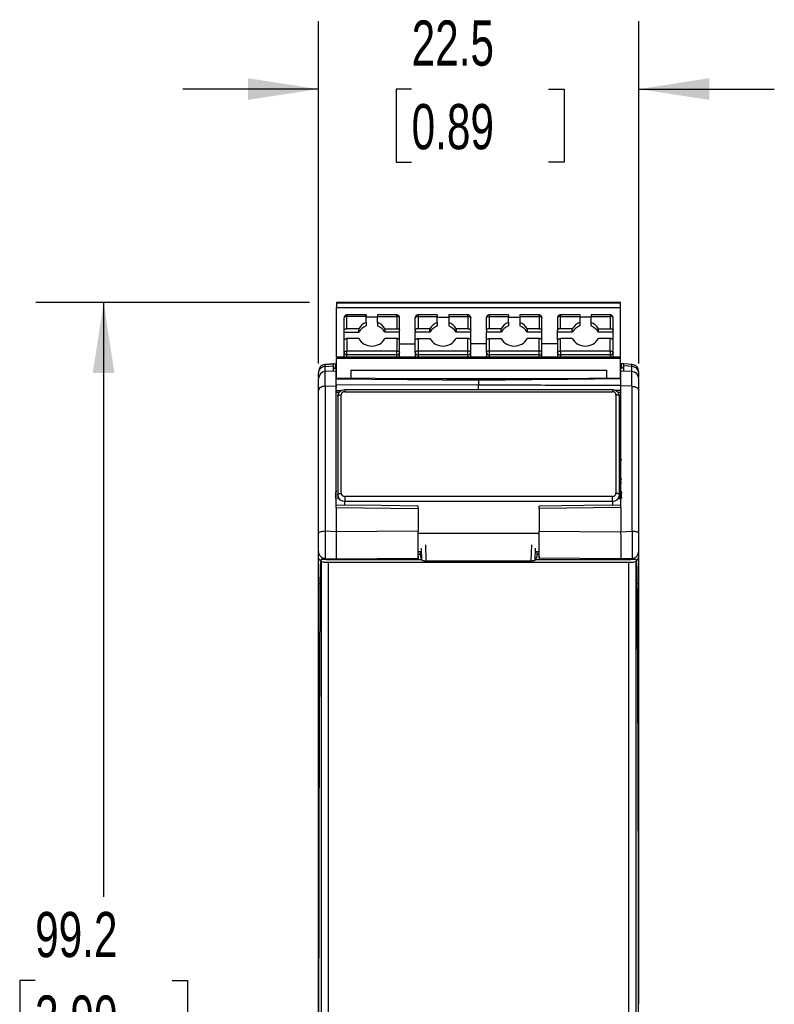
# Model space of a CAD drawing. Header units: millimetres. Extents: x 10 to 410, y 10 to 314.
# Tile 6 of 21: x 75 to 128, y 127 to 197. Entities that reach past the tile are written whole.
import ezdxf

# ---------------------------------------------------------------- set-up
doc = ezdxf.new("R2010")
doc.units = ezdxf.units.MM
doc.header["$LTSCALE"] = 1.5
doc.layers.add('DIMENSIONS', color=140, linetype='Continuous', lineweight=25)
doc.styles.add('SLDTEXTSTYLE0', font='TXT', dxfattribs={"width": 0.7})
doc.dimstyles.new('SLDDIMSTYLE0', dxfattribs={"dimtxt": 3.237012, "dimasz": 4.953, "dimexe": 0, "dimexo": 0.0625, "dimgap": 0.809253, "dimtad": 0, "dimtih": 1, "dimtoh": 1, "dimrnd": 1e-09, "dimzin": 12, "dimdsep": 46, "dimtxsty": 'SLDTEXTSTYLE0', "dimsah": 1, "dimcen": 0.09, "dimadec": 0, "dimazin": 3, "dimtfac": 1, "dimtofl": 0, "dimtmove": 0, "dimatfit": 3, "dimfxl": 0, "dimfrac": 2, "dimtolj": 1, "dimtzin": 12, "dimarcsym": 0})
doc.dimstyles.new('SLDDIMSTYLE1', dxfattribs={"dimtxt": 3.237012, "dimasz": 4.953, "dimexe": 0, "dimexo": 0.0625, "dimgap": 0.809253, "dimtad": 0, "dimtih": 1, "dimtoh": 1, "dimrnd": 1e-09, "dimzin": 12, "dimdsep": 46, "dimtxsty": 'SLDTEXTSTYLE0', "dimsah": 1, "dimcen": 0.09, "dimadec": 0, "dimazin": 3, "dimtfac": 1, "dimtmove": 0, "dimatfit": 0, "dimfxl": 0, "dimfrac": 2, "dimtolj": 1, "dimtzin": 12, "dimarcsym": 0})

# ---------------------------------------------------------------- blocks, each defined once
blk = doc.blocks.new('_D')
at = {"layer": 'DIMENSIONS'}
for p, q in [((95.049, 176.701), (75.822, 176.701)), ((80.584, 176.701), (80.584, 134.935)), ((75.774, 129.065), (74.687, 129.065)), ((74.687, 129.065), (74.687, 123.921)), ((85.394, 129.065), (86.481, 129.065)), ((86.481, 129.065), (86.481, 123.921)), ((74.687, 123.921), (75.774, 123.921)), ((86.481, 123.921), (85.394, 123.921)), ((80.584, 77.545), (80.584, 123.196)), ((105.024, 77.545), (75.822, 77.545))]:
    blk.add_line(p, q, dxfattribs=at)
for points in [[(80.584, 176.701), (79.822, 171.748), (81.346, 171.748)], [(80.584, 77.545), (81.346, 82.498), (79.822, 82.498)]]:
    blk.add_solid(points, dxfattribs=at)
at = {"layer": 'DIMENSIONS', "char_height": 3.175, "attachment_point": 1, "style": 'SLDTEXTSTYLE0'}
for s, insert in [('99.2', (75.774, 133.883)), ('3.90', (75.774, 128.013))]:
    blk.add_mtext(s, dxfattribs=dict(at, insert=insert))
blk = doc.blocks.new('_D_1')
at = {"layer": 'DIMENSIONS'}
for p, q in [((95.679, 172.416), (95.679, 196.464)), ((118.179, 172.416), (118.179, 196.464)), ((95.679, 191.701), (86.154, 191.701)), ((102.224, 191.701), (101.137, 191.701)), ((101.137, 191.701), (101.137, 186.557)), ((111.844, 191.701), (112.931, 191.701)), ((112.931, 191.701), (112.931, 186.557)), ((118.179, 191.701), (127.704, 191.701)), ((101.137, 186.557), (102.224, 186.557)), ((112.931, 186.557), (111.844, 186.557))]:
    blk.add_line(p, q, dxfattribs=at)
for points in [[(95.679, 191.701), (90.726, 192.463), (90.726, 190.939)], [(118.179, 191.701), (123.132, 190.939), (123.132, 192.463)]]:
    blk.add_solid(points, dxfattribs=at)
at = {"layer": 'DIMENSIONS', "char_height": 3.175, "attachment_point": 1, "style": 'SLDTEXTSTYLE0'}
for s, insert in [('22.5', (102.224, 196.519)), ('0.89', (102.224, 190.649))]:
    blk.add_mtext(s, dxfattribs=dict(at, insert=insert))

msp = doc.modelspace()

# ---------------------------------------------------------------- linework, layer by layer
for p, q in [((116.904, 176.701), (96.954, 176.701)), ((96.954, 176.701), (96.954, 176.67)), ((96.954, 176.67), (116.904, 176.67)), ((96.954, 176.67), (96.954, 176.667)), ((116.904, 176.668), (96.954, 176.667)), ((96.954, 176.667), (96.954, 176.355)), ((116.904, 176.67), (116.904, 176.701)), ((116.904, 176.668), (116.904, 176.67)), ((116.904, 176.355), (116.904, 176.668)), ((96.954, 176.355), (116.904, 176.355)), ((96.954, 172.859), (96.954, 176.355)), ((99.029, 175.831), (97.679, 175.831)), ((97.679, 175.731), (97.679, 175.831)), ((97.679, 174.86), (97.679, 175.731)), ((99.029, 175.731), (97.679, 175.731)), ((99.029, 175.831), (99.029, 175.731)), ((99.029, 175.307), (99.029, 175.731)), ((101.179, 175.831), (99.829, 175.831)), ((99.829, 175.831), (99.829, 175.731)), ((99.829, 175.307), (99.829, 175.731)), ((99.829, 175.731), (101.179, 175.731)), ((101.179, 175.731), (101.179, 175.831)), ((101.179, 175.731), (101.179, 174.86)), ((104.029, 175.831), (102.679, 175.831)), ((102.679, 175.831), (102.679, 175.731)), ((102.679, 175.731), (102.679, 174.86)), ((102.679, 175.731), (104.029, 175.731)), ((104.029, 175.831), (104.029, 175.731)), ((104.029, 175.307), (104.029, 175.731)), ((106.179, 175.831), (104.829, 175.831)), ((104.829, 175.831), (104.829, 175.731)), ((104.829, 175.731), (104.829, 175.307)), ((104.829, 175.731), (106.179, 175.731)), ((106.179, 175.731), (106.179, 175.831)), ((106.179, 175.731), (106.179, 174.86)), ((109.029, 175.831), (107.679, 175.831)), ((107.679, 175.831), (107.679, 175.731)), ((107.679, 175.731), (107.679, 174.86)), ((107.679, 175.731), (109.029, 175.731)), ((109.029, 175.831), (109.029, 175.731)), ((109.029, 175.307), (109.029, 175.731)), ((111.179, 175.831), (109.829, 175.831)), ((109.829, 175.831), (109.829, 175.731)), ((109.829, 175.731), (109.829, 175.307)), ((109.829, 175.731), (111.179, 175.731)), ((111.179, 175.731), (111.179, 175.831)), ((111.179, 175.731), (111.179, 174.86)), ((114.029, 175.831), (112.679, 175.831)), ((112.679, 175.831), (112.679, 175.731)), ((112.679, 174.86), (112.679, 175.731)), ((112.679, 175.731), (114.029, 175.731)), ((114.029, 175.831), (114.029, 175.731)), ((114.029, 175.731), (114.029, 175.307)), ((116.179, 175.831), (114.829, 175.831)), ((114.829, 175.831), (114.829, 175.731)), ((114.829, 175.307), (114.829, 175.731)), ((114.829, 175.731), (116.179, 175.731)), ((116.179, 175.831), (116.179, 175.731)), ((116.179, 175.731), (116.179, 174.86)), ((116.904, 172.859), (116.904, 176.355)), ((97.479, 174.76), (97.479, 175.631)), ((99.829, 175.664), (99.029, 175.664)), ((99.029, 175.307), (99.029, 175.057)), ((99.829, 175.307), (99.829, 175.057)), ((101.379, 174.76), (101.379, 175.631)), ((102.479, 174.76), (102.479, 175.631)), ((104.029, 175.664), (104.829, 175.664)), ((104.029, 175.307), (104.029, 175.057)), ((104.829, 175.307), (104.829, 175.057)), ((106.379, 174.76), (106.379, 175.631)), ((107.479, 174.76), (107.479, 175.631)), ((109.029, 175.664), (109.829, 175.664)), ((109.029, 175.307), (109.029, 175.057)), ((109.829, 175.307), (109.829, 175.057)), ((111.379, 174.76), (111.379, 175.631)), ((112.479, 175.631), (112.479, 174.76)), ((114.829, 175.664), (114.029, 175.664)), ((114.029, 175.307), (114.029, 175.057)), ((114.829, 175.057), (114.829, 175.307)), ((116.379, 174.76), (116.379, 175.631)), ((97.479, 174.61), (97.479, 174.76)), ((97.479, 174.61), (98.512, 174.61)), ((97.479, 174.067), (97.479, 174.61)), ((98.512, 174.86), (97.679, 174.86)), ((98.512, 174.61), (98.512, 174.86)), ((100.345, 174.86), (101.179, 174.86)), ((100.345, 174.86), (100.345, 174.61)), ((101.379, 174.61), (100.345, 174.61)), ((101.379, 174.61), (101.379, 174.76)), ((101.379, 174.067), (101.379, 174.61)), ((102.479, 174.76), (102.479, 174.61)), ((103.512, 174.61), (102.479, 174.61)), ((102.479, 174.067), (102.479, 174.61)), ((103.512, 174.86), (102.679, 174.86)), ((103.512, 174.61), (103.512, 174.86)), ((106.179, 174.86), (105.345, 174.86)), ((105.345, 174.86), (105.345, 174.61)), ((106.379, 174.61), (105.345, 174.61)), ((106.379, 174.61), (106.379, 174.76)), ((106.379, 174.067), (106.379, 174.61)), ((107.479, 174.76), (107.479, 174.61)), ((108.512, 174.61), (107.479, 174.61)), ((107.479, 174.067), (107.479, 174.61)), ((108.512, 174.86), (107.679, 174.86)), ((108.512, 174.61), (108.512, 174.86)), ((110.345, 174.86), (110.345, 174.61)), ((111.179, 174.86), (110.345, 174.86)), ((111.379, 174.61), (110.345, 174.61)), ((111.379, 174.61), (111.379, 174.76)), ((111.379, 174.067), (111.379, 174.61)), ((112.479, 174.61), (112.479, 174.76)), ((113.512, 174.61), (112.479, 174.61)), ((112.479, 174.067), (112.479, 174.61)), ((113.512, 174.86), (112.679, 174.86)), ((113.512, 174.61), (113.512, 174.86)), ((115.345, 174.86), (116.179, 174.86)), ((115.345, 174.61), (115.345, 174.86)), ((116.379, 174.61), (115.345, 174.61)), ((116.379, 174.61), (116.379, 174.76)), ((116.379, 174.067), (116.379, 174.61)), ((97.479, 173.195), (97.479, 174.067)), ((98.512, 174.167), (97.679, 174.167)), ((97.679, 174.167), (97.679, 173.295)), ((101.179, 174.167), (100.345, 174.167)), ((101.179, 174.167), (101.179, 173.295)), ((101.379, 173.195), (101.379, 174.067)), ((101.379, 173.795), (102.479, 173.795)), ((102.479, 173.195), (102.479, 174.067)), ((102.679, 174.167), (102.679, 173.295)), ((102.679, 174.167), (103.512, 174.167)), ((106.179, 174.167), (105.345, 174.167)), ((106.179, 173.295), (106.179, 174.167)), ((106.379, 173.195), (106.379, 174.067)), ((107.479, 173.795), (106.379, 173.795)), ((107.479, 173.195), (107.479, 174.067)), ((107.679, 174.167), (107.679, 173.295)), ((107.679, 174.167), (108.512, 174.167)), ((111.179, 174.167), (110.345, 174.167)), ((111.179, 173.295), (111.179, 174.167)), ((111.379, 173.195), (111.379, 174.067)), ((112.479, 173.795), (111.379, 173.795)), ((112.479, 174.067), (112.479, 173.195)), ((112.679, 173.295), (112.679, 174.167)), ((113.512, 174.167), (112.679, 174.167)), ((116.179, 174.167), (115.345, 174.167)), ((116.179, 173.295), (116.179, 174.167)), ((116.379, 173.195), (116.379, 174.067)), ((97.479, 172.859), (97.479, 173.195)), ((101.179, 173.295), (97.679, 173.295)), ((97.679, 173.025), (97.679, 173.295)), ((101.179, 173.025), (97.679, 173.025)), ((97.679, 172.859), (97.679, 173.025)), ((101.179, 173.025), (101.179, 173.295)), ((101.179, 172.859), (101.179, 173.025)), ((101.379, 172.859), (101.379, 173.195)), ((102.479, 173.195), (102.479, 172.859)), ((102.679, 173.295), (102.679, 173.025)), ((106.179, 173.295), (102.679, 173.295)), ((106.179, 173.025), (102.679, 173.025)), ((102.679, 173.025), (102.679, 172.859)), ((106.179, 173.025), (106.179, 173.295)), ((106.179, 172.859), (106.179, 173.025)), ((106.379, 172.859), (106.379, 173.195)), ((107.479, 173.195), (107.479, 172.859)), ((111.179, 173.295), (107.679, 173.295)), ((107.679, 173.295), (107.679, 173.025)), ((111.179, 173.025), (107.679, 173.025)), ((107.679, 173.025), (107.679, 172.859)), ((111.179, 173.025), (111.179, 173.295)), ((111.179, 172.859), (111.179, 173.025)), ((111.379, 172.859), (111.379, 173.195)), ((112.479, 173.195), (112.479, 172.859)), ((112.679, 173.295), (112.679, 173.025)), ((116.179, 173.295), (112.679, 173.295)), ((116.179, 173.025), (112.679, 173.025)), ((112.679, 173.025), (112.679, 172.859)), ((116.179, 173.295), (116.179, 173.025)), ((116.179, 173.025), (116.179, 172.859)), ((116.379, 172.859), (116.379, 173.195)), ((96.729, 172.384), (96.152, 172.354)), ((96.152, 172.354), (96.729, 172.384)), ((96.152, 172.214), (96.152, 172.354)), ((96.729, 172.384), (96.929, 172.395)), ((96.729, 172.243), (96.729, 172.384)), ((96.879, 172.375), (96.954, 172.375)), ((96.879, 172.375), (96.879, 172.226)), ((96.929, 172.395), (96.929, 172.375)), ((96.954, 172.394), (96.929, 172.395)), ((116.904, 172.859), (96.954, 172.859)), ((96.954, 172.859), (96.954, 172.759)), ((116.904, 172.759), (96.954, 172.759)), ((96.954, 171.395), (96.954, 172.759)), ((116.904, 172.759), (116.904, 172.859)), ((116.904, 171.362), (116.904, 172.759)), ((116.904, 172.394), (116.929, 172.395)), ((116.904, 172.375), (116.979, 172.375)), ((116.929, 172.395), (116.929, 172.375)), ((117.129, 172.384), (116.929, 172.395)), ((116.979, 172.226), (116.979, 172.375)), ((117.705, 172.354), (117.129, 172.384)), ((117.129, 172.243), (117.129, 172.384)), ((117.705, 172.354), (117.129, 172.384)), ((117.705, 172.214), (117.705, 172.354)), ((95.679, 171.442), (95.679, 171.729)), ((96.152, 172.214), (96.729, 172.243)), ((96.152, 171.85), (96.152, 172.214)), ((96.929, 171.891), (96.152, 171.85)), ((96.729, 171.88), (96.729, 172.243)), ((96.729, 172.091), (96.929, 172.1)), ((96.879, 172.226), (96.954, 172.227)), ((96.929, 171.891), (96.929, 172.1)), ((96.929, 172.032), (96.954, 172.032)), ((96.954, 171.943), (96.929, 171.943)), ((96.929, 171.346), (96.929, 171.891)), ((96.954, 171.855), (96.929, 171.855)), ((96.929, 171.729), (96.954, 171.729)), ((97.954, 171.948), (115.904, 171.948)), ((97.954, 171.948), (97.954, 171.385)), ((115.904, 171.948), (115.904, 171.385)), ((116.904, 172.227), (116.979, 172.226)), ((116.904, 172.032), (116.929, 172.032)), ((116.929, 171.943), (116.904, 171.943)), ((116.929, 171.855), (116.904, 171.855)), ((116.904, 171.729), (116.929, 171.729)), ((117.129, 172.091), (116.929, 172.1)), ((116.929, 171.891), (116.929, 172.1)), ((117.705, 171.85), (116.929, 171.891)), ((116.929, 171.346), (116.929, 171.891)), ((117.705, 172.214), (117.129, 172.243)), ((117.129, 171.88), (117.129, 172.243)), ((117.705, 171.85), (117.705, 172.214)), ((118.179, 171.453), (118.179, 171.729)), ((96.929, 170.891), (96.929, 171.346)), ((96.929, 171.346), (106.929, 171.238)), ((106.929, 170.922), (96.929, 170.891)), ((96.929, 170.891), (96.929, 170.846)), ((112.621, 171.351), (101.237, 171.351)), ((116.929, 170.891), (116.929, 171.346)), ((96.152, 170.821), (96.929, 170.846)), ((96.929, 162.31), (96.929, 170.846)), ((96.929, 170.515), (97.312, 170.516)), ((97.142, 170.389), (96.929, 170.387)), ((96.954, 170.727), (96.954, 170.8)), ((97.279, 163.294), (97.279, 170.222)), ((116.329, 170.563), (97.529, 170.563)), ((97.529, 170.563), (97.529, 170.438)), ((97.529, 170.438), (116.329, 170.438)), ((116.329, 170.563), (116.329, 170.438)), ((116.929, 170.515), (116.546, 170.516)), ((116.579, 170.222), (116.579, 163.294)), ((116.929, 170.387), (116.711, 170.389)), ((117.705, 170.821), (116.929, 170.846)), ((97.029, 170.097), (97.029, 163.169)), ((116.829, 163.169), (116.829, 170.097)), ((96.877, 165.683), (96.879, 165.683)), ((96.879, 165.411), (96.878, 165.411)), ((116.979, 165.683), (116.98, 165.683)), ((116.979, 165.42), (116.979, 165.42)), ((96.878, 164.317), (96.879, 164.317)), ((96.878, 164.129), (96.879, 164.129)), ((96.879, 164.12), (96.954, 164.119)), ((96.954, 163.986), (96.879, 163.987)), ((116.904, 164.119), (116.979, 164.12)), ((116.979, 163.987), (116.904, 163.986)), ((116.979, 164.317), (116.98, 164.317)), ((97.029, 163.169), (97.029, 162.885)), ((97.529, 163.077), (97.529, 162.736)), ((116.329, 163.077), (97.529, 163.077)), ((97.529, 162.736), (116.329, 162.736)), ((97.529, 162.468), (97.529, 162.736)), ((116.329, 162.736), (116.329, 163.077)), ((116.329, 162.736), (116.329, 162.468)), ((116.829, 162.885), (116.829, 163.169)), ((96.929, 162.31), (96.929, 160.592)), ((96.929, 162.31), (102.679, 162.236)), ((102.679, 162.236), (102.679, 160.638)), ((116.929, 162.31), (111.179, 162.236)), ((111.179, 162.236), (111.179, 160.638)), ((116.929, 162.31), (116.929, 160.592)), ((96.929, 160.592), (96.152, 160.627)), ((102.679, 160.638), (96.929, 160.592)), ((111.179, 160.638), (116.929, 160.592)), ((116.929, 160.592), (117.705, 160.627)), ((102.679, 160.487), (111.179, 160.487)), ((95.679, 158.888), (95.679, 159.219)), ((102.679, 159.219), (102.875, 159.219)), ((102.83, 159.147), (102.83, 159.107)), ((102.951, 158.612), (102.92, 159.451)), ((103.256, 158.555), (103.214, 159.687)), ((110.643, 159.687), (110.601, 158.555)), ((110.906, 158.612), (110.937, 159.451)), ((110.982, 159.219), (111.179, 159.219)), ((111.027, 159.147), (111.027, 159.107)), ((118.179, 158.888), (118.179, 159.219)), ((95.857, 158.658), (95.809, 158.272)), ((95.87, 158.52), (95.857, 158.658)), ((96.229, 158.658), (95.857, 158.658)), ((95.87, 158.52), (95.87, 96.582)), ((96.152, 158.724), (96.929, 158.69)), ((96.152, 158.724), (96.152, 158.658)), ((96.229, 158.658), (102.929, 158.658)), ((96.37, 158.429), (96.37, 96.566)), ((117.487, 158.429), (96.37, 158.429)), ((96.929, 158.69), (102.679, 158.732)), ((96.929, 158.69), (96.929, 158.658)), ((102.679, 159.027), (102.831, 159.027)), ((102.679, 158.886), (102.679, 158.732)), ((102.679, 158.732), (102.679, 158.677)), ((102.679, 158.677), (102.679, 158.658)), ((102.852, 158.812), (102.929, 158.658)), ((102.929, 158.658), (102.951, 158.612)), ((103.256, 158.555), (110.601, 158.555)), ((110.906, 158.612), (110.929, 158.658)), ((111.005, 158.812), (110.929, 158.658)), ((110.929, 158.658), (117.628, 158.658)), ((111.026, 159.027), (111.179, 159.027)), ((111.179, 158.732), (111.179, 158.886)), ((116.929, 158.69), (111.179, 158.732)), ((111.179, 158.732), (111.179, 158.677)), ((111.179, 158.677), (113.179, 158.658)), ((111.179, 158.658), (111.179, 158.677)), ((117.705, 158.724), (116.929, 158.69)), ((116.929, 158.69), (116.929, 158.658)), ((117.487, 96.566), (117.487, 158.429)), ((118, 158.658), (117.628, 158.658)), ((117.705, 158.724), (117.705, 158.658)), ((117.987, 96.582), (117.987, 158.52))]:
    msp.add_line(p, q)
at = {"flags": 128}
for points in [[(97.679, 175.731), (97.64, 175.729), (97.602, 175.724), (97.567, 175.715), (97.537, 175.702), (97.512, 175.687), (97.494, 175.67), (97.482, 175.651), (97.479, 175.631)], [(101.379, 175.631), (101.375, 175.651), (101.363, 175.67), (101.345, 175.687), (101.32, 175.702), (101.29, 175.715), (101.255, 175.724), (101.218, 175.729), (101.179, 175.731)], [(102.479, 175.631), (102.482, 175.651), (102.494, 175.67), (102.512, 175.687), (102.537, 175.702), (102.567, 175.715), (102.602, 175.724), (102.64, 175.729), (102.679, 175.731)], [(106.179, 175.731), (106.218, 175.729), (106.255, 175.724), (106.29, 175.715), (106.32, 175.702), (106.345, 175.687), (106.363, 175.67), (106.375, 175.651), (106.379, 175.631)], [(107.479, 175.631), (107.482, 175.651), (107.494, 175.67), (107.512, 175.687), (107.537, 175.702), (107.567, 175.715), (107.602, 175.724), (107.64, 175.729), (107.679, 175.731)], [(111.179, 175.731), (111.218, 175.729), (111.255, 175.724), (111.29, 175.715), (111.32, 175.702), (111.345, 175.687), (111.363, 175.67), (111.375, 175.651), (111.379, 175.631)], [(112.679, 175.731), (112.64, 175.729), (112.602, 175.724), (112.567, 175.715), (112.537, 175.702), (112.512, 175.687), (112.494, 175.67), (112.482, 175.651), (112.479, 175.631)], [(116.379, 175.631), (116.375, 175.651), (116.363, 175.67), (116.345, 175.687), (116.32, 175.702), (116.29, 175.715), (116.255, 175.724), (116.218, 175.729), (116.179, 175.731)], [(97.479, 174.76), (97.482, 174.779), (97.494, 174.798), (97.512, 174.815), (97.537, 174.83), (97.567, 174.843), (97.602, 174.852), (97.64, 174.858), (97.679, 174.86)], [(101.179, 174.86), (101.218, 174.858), (101.255, 174.852), (101.29, 174.843), (101.32, 174.83), (101.345, 174.815), (101.363, 174.798), (101.375, 174.779), (101.379, 174.76)], [(102.679, 174.86), (102.64, 174.858), (102.602, 174.852), (102.567, 174.843), (102.537, 174.83), (102.512, 174.815), (102.494, 174.798), (102.482, 174.779), (102.479, 174.76)], [(106.179, 174.86), (106.218, 174.858), (106.255, 174.852), (106.29, 174.843), (106.32, 174.83), (106.345, 174.815), (106.363, 174.798), (106.375, 174.779), (106.379, 174.76)], [(107.679, 174.86), (107.64, 174.858), (107.602, 174.852), (107.567, 174.843), (107.537, 174.83), (107.512, 174.815), (107.494, 174.798), (107.482, 174.779), (107.479, 174.76)], [(111.179, 174.86), (111.218, 174.858), (111.255, 174.852), (111.29, 174.843), (111.32, 174.83), (111.345, 174.815), (111.363, 174.798), (111.375, 174.779), (111.379, 174.76)], [(112.679, 174.86), (112.64, 174.858), (112.602, 174.852), (112.567, 174.843), (112.537, 174.83), (112.512, 174.815), (112.494, 174.798), (112.482, 174.779), (112.479, 174.76)], [(116.179, 174.86), (116.218, 174.858), (116.255, 174.852), (116.29, 174.843), (116.32, 174.83), (116.345, 174.815), (116.363, 174.798), (116.375, 174.779), (116.379, 174.76)], [(97.479, 174.067), (97.482, 174.086), (97.494, 174.105), (97.512, 174.122), (97.537, 174.137), (97.567, 174.15), (97.602, 174.159), (97.64, 174.165), (97.679, 174.167)], [(101.379, 174.067), (101.375, 174.086), (101.363, 174.105), (101.345, 174.122), (101.32, 174.137), (101.29, 174.15), (101.255, 174.159), (101.218, 174.165), (101.179, 174.167)], [(102.479, 174.067), (102.482, 174.086), (102.494, 174.105), (102.512, 174.122), (102.537, 174.137), (102.567, 174.15), (102.602, 174.159), (102.64, 174.165), (102.679, 174.167)], [(106.379, 174.067), (106.375, 174.086), (106.363, 174.105), (106.345, 174.122), (106.32, 174.137), (106.29, 174.15), (106.255, 174.159), (106.218, 174.165), (106.179, 174.167)], [(107.479, 174.067), (107.482, 174.086), (107.494, 174.105), (107.512, 174.122), (107.537, 174.137), (107.567, 174.15), (107.602, 174.159), (107.64, 174.165), (107.679, 174.167)], [(111.379, 174.067), (111.375, 174.086), (111.363, 174.105), (111.345, 174.122), (111.32, 174.137), (111.29, 174.15), (111.255, 174.159), (111.218, 174.165), (111.179, 174.167)], [(112.479, 174.067), (112.482, 174.086), (112.494, 174.105), (112.512, 174.122), (112.537, 174.137), (112.567, 174.15), (112.602, 174.159), (112.64, 174.165), (112.679, 174.167)], [(116.379, 174.067), (116.375, 174.086), (116.363, 174.105), (116.345, 174.122), (116.32, 174.137), (116.29, 174.15), (116.255, 174.159), (116.218, 174.165), (116.179, 174.167)], [(97.479, 173.195), (97.482, 173.214), (97.494, 173.233), (97.512, 173.25), (97.537, 173.266), (97.567, 173.278), (97.602, 173.287), (97.64, 173.293), (97.679, 173.295)], [(101.179, 173.295), (101.218, 173.293), (101.255, 173.287), (101.29, 173.278), (101.32, 173.266), (101.345, 173.25), (101.363, 173.233), (101.375, 173.214), (101.379, 173.195)], [(102.679, 173.295), (102.64, 173.293), (102.602, 173.287), (102.567, 173.278), (102.537, 173.266), (102.512, 173.25), (102.494, 173.233), (102.482, 173.214), (102.479, 173.195)], [(106.379, 173.195), (106.375, 173.214), (106.363, 173.233), (106.345, 173.25), (106.32, 173.266), (106.29, 173.278), (106.255, 173.287), (106.218, 173.293), (106.179, 173.295)], [(107.679, 173.295), (107.64, 173.293), (107.602, 173.287), (107.567, 173.278), (107.537, 173.266), (107.512, 173.25), (107.494, 173.233), (107.482, 173.214), (107.479, 173.195)], [(111.379, 173.195), (111.375, 173.214), (111.363, 173.233), (111.345, 173.25), (111.32, 173.266), (111.29, 173.278), (111.255, 173.287), (111.218, 173.293), (111.179, 173.295)], [(112.479, 173.195), (112.482, 173.214), (112.494, 173.233), (112.512, 173.25), (112.537, 173.266), (112.567, 173.278), (112.602, 173.287), (112.64, 173.293), (112.679, 173.295)], [(116.179, 173.295), (116.218, 173.293), (116.255, 173.287), (116.29, 173.278), (116.32, 173.266), (116.345, 173.25), (116.363, 173.233), (116.375, 173.214), (116.379, 173.195)], [(96.152, 170.821), (96.152, 171.132), (96.152, 171.394), (96.152, 171.601), (96.152, 171.748), (96.152, 171.831), (96.152, 171.85)], [(117.705, 170.821), (117.705, 171.132), (117.705, 171.394), (117.705, 171.601), (117.705, 171.748), (117.705, 171.831), (117.705, 171.85)], [(118.179, 171.731), (118.17, 171.822), (118.167, 171.833)], [(106.929, 171.291), (102.404, 171.338), (96.929, 171.396)], [(116.928, 171.396), (112.403, 171.348), (106.929, 171.291)], [(116.929, 170.891), (116.929, 170.886), (116.929, 170.88), (116.929, 170.874), (116.929, 170.869), (116.929, 170.863), (116.929, 170.857), (116.929, 170.852), (116.929, 170.846)], [(96.152, 170.821), (96.059, 170.812), (95.969, 170.793), (95.887, 170.763), (95.816, 170.725), (95.757, 170.678), (95.714, 170.626), (95.688, 170.57), (95.679, 170.511)], [(96.152, 170.821), (96.152, 169.668), (96.152, 168.475), (96.152, 167.244), (96.152, 165.978), (96.152, 164.68), (96.152, 163.354), (96.152, 162.002), (96.152, 160.627)], [(97.029, 170.097), (97.033, 170.121), (97.048, 170.145), (97.071, 170.166), (97.102, 170.185), (97.14, 170.201), (97.183, 170.212), (97.23, 170.22), (97.279, 170.222)], [(116.829, 170.097), (116.824, 170.121), (116.81, 170.145), (116.786, 170.166), (116.755, 170.185), (116.717, 170.201), (116.674, 170.212), (116.627, 170.22), (116.579, 170.222)], [(116.929, 162.31), (116.929, 163.456), (116.929, 164.582), (116.929, 165.688), (116.929, 166.772), (116.929, 167.831), (116.929, 168.864), (116.929, 169.87), (116.929, 170.846)], [(117.705, 170.821), (117.705, 169.668), (117.705, 168.475), (117.705, 167.244), (117.705, 165.978), (117.705, 164.68), (117.705, 163.354), (117.705, 162.002), (117.705, 160.627)], [(117.705, 170.821), (117.798, 170.812), (117.888, 170.793), (117.97, 170.763), (118.041, 170.725), (118.1, 170.678), (118.143, 170.626), (118.17, 170.57), (118.179, 170.511)], [(97.029, 163.169), (97.033, 163.193), (97.048, 163.217), (97.071, 163.238), (97.102, 163.257), (97.14, 163.273), (97.183, 163.284), (97.23, 163.291), (97.279, 163.294)], [(116.829, 163.169), (116.824, 163.193), (116.81, 163.217), (116.786, 163.238), (116.755, 163.257), (116.717, 163.273), (116.674, 163.284), (116.627, 163.291), (116.579, 163.294)], [(102.68, 162.402), (100.077, 162.436), (96.928, 162.476)], [(116.929, 162.476), (114.326, 162.443), (111.178, 162.402)]]:
    msp.add_lwpolyline(points, dxfattribs=at)
for centre, radius, start, end in [((99.346, 174.418), 0.944, 109.67165, 152.11514), ((99.346, 174.168), 0.944, 109.67165, 152.11514), ((99.511, 174.418), 0.944, 27.88486, 70.32835), ((99.511, 174.168), 0.944, 27.88486, 70.32835), ((104.346, 174.418), 0.944, 109.67165, 152.11514), ((104.346, 174.168), 0.944, 109.67165, 152.11514), ((104.511, 174.418), 0.944, 27.88486, 70.32835), ((104.511, 174.168), 0.944, 27.88486, 70.32835), ((109.346, 174.418), 0.944, 109.67165, 152.11514), ((109.346, 174.168), 0.944, 109.67165, 152.11514), ((109.511, 174.418), 0.944, 27.88486, 70.32835), ((109.511, 174.168), 0.944, 27.88486, 70.32835), ((114.346, 174.418), 0.944, 109.67165, 152.11514), ((114.346, 174.168), 0.944, 109.67165, 152.11514), ((114.511, 174.418), 0.944, 27.88486, 70.32835), ((114.511, 174.168), 0.944, 27.88486, 70.32835), ((99.429, 174.7), 1.06, 210.16921, 329.83079), ((104.429, 174.7), 1.06, 210.16921, 329.83079), ((109.429, 174.7), 1.06, 210.16921, 329.83079), ((114.429, 174.7), 1.06, 210.16921, 329.83079), ((97.665, 173.211), 0.187, 185.07076, 274.3009), ((101.193, 173.211), 0.187, 265.6991, 354.92924), ((102.665, 173.211), 0.187, 185.07076, 274.3009), ((106.193, 173.211), 0.187, 265.6991, 354.92924), ((107.665, 173.211), 0.187, 185.07076, 274.3009), ((111.193, 173.211), 0.187, 265.6991, 354.92924), ((112.665, 173.211), 0.187, 185.07076, 274.3009), ((116.193, 173.211), 0.187, 265.6991, 354.92924), ((96.179, 171.855), 0.5, 93, 180), ((117.679, 171.855), 0.5, 0, 87), ((96.179, 171.351), 0.5, 93, 180), ((117.679, 171.351), 0.5, 0, 87), ((97.497, 163.205), 0.47, 184.40195, 273.81126), ((116.36, 163.205), 0.47, 266.18874, 355.59805)]:
    msp.add_arc(centre, radius, start, end)
for points, knots in [([(97.679, 175.831), (97.653, 175.829), (97.615, 175.825), (97.563, 175.797), (97.521, 175.76), (97.486, 175.701), (97.481, 175.655), (97.479, 175.631)], [0, 0, 0, 0, 0.244445, 0.361719, 0.557646, 0.773616, 1, 1, 1, 1]), ([(101.378, 175.632), (101.378, 175.632), (101.383, 175.657), (101.366, 175.71), (101.327, 175.773), (101.271, 175.812), (101.221, 175.829), (101.191, 175.831), (101.179, 175.831)], [0, 0, 0, 0, 0.003936, 0.244918, 0.498153, 0.714684, 0.882527, 1, 1, 1, 1]), ([(102.679, 175.831), (102.653, 175.829), (102.615, 175.825), (102.563, 175.797), (102.521, 175.76), (102.486, 175.701), (102.481, 175.655), (102.479, 175.631)], [0, 0, 0, 0, 0.244447, 0.361723, 0.557651, 0.773623, 1, 1, 1, 1]), ([(106.378, 175.632), (106.378, 175.632), (106.383, 175.657), (106.366, 175.71), (106.327, 175.773), (106.271, 175.812), (106.221, 175.829), (106.191, 175.831), (106.179, 175.831)], [0, 0, 0, 0, 0.003936, 0.244918, 0.498153, 0.714684, 0.882527, 1, 1, 1, 1]), ([(107.679, 175.831), (107.653, 175.829), (107.615, 175.825), (107.563, 175.797), (107.521, 175.76), (107.486, 175.701), (107.481, 175.655), (107.479, 175.631)], [0, 0, 0, 0, 0.244447, 0.361723, 0.557651, 0.773623, 1, 1, 1, 1]), ([(111.378, 175.632), (111.378, 175.632), (111.383, 175.657), (111.366, 175.71), (111.327, 175.773), (111.271, 175.812), (111.221, 175.829), (111.191, 175.831), (111.179, 175.831)], [0, 0, 0, 0, 0.0039357, 0.2449181, 0.4981533, 0.7146841, 0.8825271, 1, 1, 1, 1]), ([(112.679, 175.831), (112.653, 175.829), (112.615, 175.825), (112.563, 175.797), (112.521, 175.76), (112.486, 175.701), (112.481, 175.655), (112.479, 175.631)], [0, 0, 0, 0, 0.244445, 0.361719, 0.557646, 0.773616, 1, 1, 1, 1]), ([(116.378, 175.632), (116.378, 175.632), (116.383, 175.657), (116.366, 175.71), (116.327, 175.773), (116.271, 175.812), (116.221, 175.829), (116.191, 175.831), (116.179, 175.831)], [0, 0, 0, 0, 0.003936, 0.244918, 0.498153, 0.714684, 0.882527, 1, 1, 1, 1]), ([(96.152, 172.214), (96.026, 172.207), (95.903, 172.152), (95.729, 171.974), (95.679, 171.852), (95.679, 171.729)], [0, 0, 0, 0, 0.5, 0.5, 1, 1, 1, 1]), ([(96.879, 172.098), (96.879, 172.098), (96.879, 172.12), (96.879, 172.159), (96.879, 172.205), (96.879, 172.219), (96.879, 172.226)], [0, 0, 0, 0, 0.003814, 0.343454, 0.68121, 1, 1, 1, 1]), ([(116.979, 172.226), (116.979, 172.219), (116.979, 172.203), (116.979, 172.157), (116.979, 172.117), (116.979, 172.098)], [0, 0, 0, 0, 0.340281, 0.680375, 1, 1, 1, 1]), ([(118.179, 171.729), (118.179, 171.852), (118.128, 171.974), (117.954, 172.152), (117.831, 172.207), (117.705, 172.214)], [0, 0, 0, 0, 0.5, 0.5, 1, 1, 1, 1]), ([(95.679, 170.511), (95.679, 170.674), (95.679, 171.008), (95.679, 171.302), (95.679, 171.326), (95.679, 171.337)], [0, 0, 0, 0, 0.338512, 0.694329, 1, 1, 1, 1]), ([(106.929, 171.285), (106.929, 171.29), (106.929, 171.296), (106.929, 171.269), (106.929, 171.238)], [0.0000002, 0.0000002, 0.0000002, 0.0000002, 0.2500001, 0.75, 0.75, 0.75, 0.75]), ([(106.929, 170.538), (106.929, 170.547), (106.929, 170.566), (106.929, 170.603), (106.929, 170.645), (106.929, 170.691), (106.929, 170.74), (106.929, 170.79), (106.929, 170.838), (106.929, 170.883), (106.929, 170.909), (106.929, 170.922)], [0, 0, 0, 0, 0.1111395, 0.2224115, 0.3336681, 0.4446017, 0.5552716, 0.6662174, 0.7774994, 0.8888096, 1, 1, 1, 1]), ([(106.929, 170.922), (108.59, 170.917), (111.923, 170.907), (115.256, 170.897), (116.929, 170.891)], [0, 0, 0, 0, 0.498364, 1, 1, 1, 1]), ([(118.179, 170.511), (118.179, 170.674), (118.179, 171.008), (118.179, 171.302), (118.179, 171.326), (118.179, 171.337)], [0, 0, 0, 0, 0.338512, 0.694329, 1, 1, 1, 1]), ([(95.679, 160.487), (95.679, 160.669), (95.679, 161.032), (95.679, 161.572), (95.679, 162.109), (95.679, 162.641), (95.679, 163.169), (95.679, 163.694), (95.679, 164.214), (95.679, 164.73), (95.679, 165.242), (95.679, 165.862), (95.679, 166.586), (95.679, 167.404), (95.679, 168.207), (95.679, 168.992), (95.679, 169.763), (95.679, 170.262), (95.679, 170.511)], [0, 0, 0, 0, 0.050108, 0.100142, 0.150122, 0.200066, 0.249991, 0.299918, 0.349864, 0.399849, 0.44989, 0.500007, 0.583476, 0.666775, 0.749991, 0.83321, 0.916518, 1, 1, 1, 1]), ([(97.529, 170.563), (97.462, 170.557), (97.368, 170.547), (97.245, 170.485), (97.151, 170.413), (97.071, 170.299), (97.027, 170.188), (97.034, 170.118), (97.036, 170.098)], [0, 0, 0, 0, 0.258685, 0.364722, 0.537348, 0.719822, 0.918942, 1, 1, 1, 1]), ([(97.529, 170.438), (97.462, 170.438), (97.399, 170.416), (97.305, 170.334), (97.279, 170.279), (97.279, 170.222)], [0, 0, 0, 0, 0.5, 0.5, 1, 1, 1, 1]), ([(116.821, 170.107), (116.821, 170.138), (116.822, 170.223), (116.758, 170.351), (116.656, 170.459), (116.537, 170.526), (116.429, 170.559), (116.356, 170.562), (116.329, 170.563)], [0, 0, 0, 0, 0.124195, 0.345427, 0.559528, 0.713662, 0.889637, 1, 1, 1, 1]), ([(116.579, 170.222), (116.579, 170.279), (116.552, 170.334), (116.458, 170.416), (116.395, 170.438), (116.329, 170.438)], [0, 0, 0, 0, 0.5, 0.5, 1, 1, 1, 1]), ([(96.954, 163.478), (96.951, 163.475), (96.919, 163.447), (96.888, 163.381), (96.882, 163.311), (96.879, 163.276)], [0, 0, 0, 0, 0.045388, 0.515106, 1, 1, 1, 1]), ([(96.954, 163.448), (96.953, 163.447), (96.938, 163.436), (96.918, 163.408), (96.887, 163.353), (96.882, 163.306), (96.879, 163.276)], [0, 0, 0, 0, 0.018722, 0.276858, 0.52972, 1, 1, 1, 1]), ([(97.279, 163.294), (97.279, 163.236), (97.305, 163.181), (97.399, 163.1), (97.462, 163.077), (97.529, 163.077)], [0, 0, 0, 0, 0.5, 0.5, 1, 1, 1, 1]), ([(116.329, 163.077), (116.395, 163.077), (116.458, 163.1), (116.552, 163.181), (116.579, 163.236), (116.579, 163.294)], [0, 0, 0, 0, 0.5, 0.5, 1, 1, 1, 1]), ([(116.979, 163.276), (116.977, 163.31), (116.975, 163.36), (116.951, 163.418), (116.929, 163.455), (116.907, 163.474), (116.9, 163.48)], [0, 0, 0, 0, 0.496954, 0.721598, 0.913748, 1, 1, 1, 1]), ([(116.904, 163.448), (116.905, 163.447), (116.919, 163.436), (116.939, 163.408), (116.97, 163.353), (116.975, 163.306), (116.979, 163.276)], [0, 0, 0, 0, 0.018722, 0.276857, 0.529719, 1, 1, 1, 1]), ([(116.904, 163.015), (116.904, 163.015), (116.932, 163.006), (116.966, 162.974), (116.974, 162.942), (116.979, 162.926)], [0, 0, 0, 0, 0.015562, 0.507781, 1, 1, 1, 1]), ([(102.679, 162.236), (102.679, 162.253), (102.679, 162.287), (102.679, 162.329), (102.679, 162.365), (102.679, 162.389), (102.679, 162.402), (102.679, 162.401), (102.679, 162.401)], [0, 0, 0, 0, 0.172702, 0.350588, 0.525416, 0.701172, 0.872793, 1, 1, 1, 1]), ([(111.179, 162.236), (111.179, 162.253), (111.179, 162.287), (111.179, 162.329), (111.179, 162.365), (111.179, 162.389), (111.179, 162.402), (111.179, 162.401), (111.179, 162.401)], [0, 0, 0, 0, 0.172702, 0.350588, 0.525416, 0.701172, 0.872793, 1, 1, 1, 1]), ([(96.152, 160.627), (96.024, 160.625), (95.904, 160.609), (95.728, 160.557), (95.679, 160.523), (95.679, 160.487)], [0, 0, 0, 0, 0.5, 0.5, 1, 1, 1, 1]), ([(96.152, 160.627), (96.152, 160.594), (96.151, 160.524), (96.149, 160.411), (96.146, 160.283), (96.144, 160.141), (96.141, 159.935), (96.139, 159.676), (96.138, 159.407), (96.139, 159.187), (96.141, 159.023), (96.143, 158.9), (96.146, 158.815), (96.15, 158.755), (96.151, 158.734), (96.152, 158.724)], [0, 0, 0, 0, 0.039674, 0.084549, 0.134626, 0.1899, 0.250363, 0.376176, 0.500081, 0.599669, 0.700216, 0.782727, 0.860197, 0.932625, 1, 1, 1, 1]), ([(96.929, 160.592), (96.928, 160.552), (96.926, 160.474), (96.923, 160.353), (96.92, 160.233), (96.918, 160.114), (96.916, 159.996), (96.915, 159.881), (96.914, 159.769), (96.913, 159.66), (96.912, 159.555), (96.911, 159.455), (96.911, 159.333), (96.912, 159.193), (96.913, 159.045), (96.916, 158.916), (96.919, 158.811), (96.923, 158.731), (96.927, 158.704), (96.929, 158.69)], [0, 0, 0, 0, 0.04786, 0.095244, 0.142149, 0.188572, 0.23451, 0.279969, 0.324957, 0.369474, 0.413516, 0.457079, 0.50016, 0.579553, 0.660519, 0.743034, 0.827108, 0.91277, 1, 1, 1, 1]), ([(102.679, 158.732), (102.679, 158.738), (102.679, 158.752), (102.679, 158.784), (102.679, 158.825), (102.679, 158.876), (102.679, 158.935), (102.679, 159.004), (102.679, 159.08), (102.679, 159.164), (102.679, 159.254), (102.679, 159.352), (102.679, 159.455), (102.679, 159.563), (102.679, 159.675), (102.679, 159.791), (102.679, 159.91), (102.679, 160.031), (102.679, 160.153), (102.679, 160.276), (102.679, 160.398), (102.679, 160.519), (102.679, 160.598), (102.679, 160.638)], [0, 0, 0, 0, 0.0476215, 0.0952449, 0.1428689, 0.1904884, 0.2381006, 0.2857111, 0.3333288, 0.3809525, 0.4285758, 0.4761928, 0.5238052, 0.5714222, 0.6190456, 0.6666694, 0.7142872, 0.7618979, 0.8095103, 0.8571301, 0.9047544, 0.9523781, 1, 1, 1, 1]), ([(111.179, 158.732), (111.179, 158.739), (111.179, 158.753), (111.179, 158.787), (111.179, 158.831), (111.179, 158.886), (111.179, 158.983), (111.179, 159.144), (111.179, 159.397), (111.179, 159.686), (111.179, 159.966), (111.179, 160.216), (111.179, 160.43), (111.179, 160.568), (111.179, 160.638)], [0, 0, 0, 0, 0.050214, 0.099896, 0.149416, 0.199144, 0.249449, 0.374638, 0.500066, 0.625278, 0.750683, 0.834043, 0.916575, 1, 1, 1, 1]), ([(116.929, 158.69), (116.93, 158.697), (116.932, 158.711), (116.934, 158.744), (116.937, 158.785), (116.939, 158.834), (116.941, 158.892), (116.943, 158.956), (116.944, 159.027), (116.945, 159.103), (116.945, 159.185), (116.946, 159.27), (116.946, 159.385), (116.945, 159.535), (116.944, 159.727), (116.942, 159.933), (116.938, 160.149), (116.934, 160.372), (116.93, 160.518), (116.929, 160.592)], [0, 0, 0, 0, 0.048669, 0.096699, 0.144089, 0.190833, 0.236931, 0.282388, 0.327212, 0.371403, 0.414957, 0.457869, 0.500139, 0.578166, 0.658315, 0.74056, 0.824911, 0.911398, 1, 1, 1, 1]), ([(117.705, 160.627), (117.707, 160.524), (117.711, 160.312), (117.715, 159.989), (117.717, 159.729), (117.718, 159.532), (117.719, 159.393), (117.718, 159.263), (117.717, 159.103), (117.715, 158.936), (117.711, 158.792), (117.707, 158.739), (117.705, 158.724)], [0, 0, 0, 0, 0.000213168, 0.000426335, 0.000639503, 0.000746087, 0.00085267, 0.000959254, 0.001065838, 0.001279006, 0.001492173, 0.00170534, 0.00170534, 0.00170534, 0.00170534]), ([(118.179, 160.487), (118.179, 160.503), (118.163, 160.529), (118.105, 160.562), (118.044, 160.584), (117.968, 160.602), (117.882, 160.616), (117.792, 160.624), (117.733, 160.626), (117.705, 160.627)], [-0.000007, -0.000007, -0.000007, -0.000007, 0.249988, 0.37499, 0.499993, 0.624995, 0.749998, 0.875, 1.000003, 1.000003, 1.000003, 1.000003]), ([(95.679, 159.219), (95.679, 159.223), (95.679, 159.233), (95.679, 159.256), (95.679, 159.285), (95.679, 159.322), (95.679, 159.387), (95.679, 159.494), (95.679, 159.661), (95.679, 159.853), (95.679, 160.061), (95.679, 160.277), (95.679, 160.417), (95.679, 160.487)], [0, 0, 0, 0, 0.050638, 0.100658, 0.150433, 0.200345, 0.25077, 0.375905, 0.500179, 0.624148, 0.7496, 0.874479, 1, 1, 1, 1]), ([(118.179, 159.219), (118.179, 159.229), (118.179, 159.264), (118.179, 159.359), (118.179, 159.471), (118.179, 159.577), (118.179, 159.664), (118.179, 159.757), (118.179, 159.888), (118.179, 160.062), (118.179, 160.277), (118.179, 160.419), (118.179, 160.487)], [0, 0, 0, 0, 0.000213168, 0.000426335, 0.000639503, 0.000746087, 0.00085267, 0.000959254, 0.001065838, 0.001279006, 0.001492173, 0.001705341, 0.001705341, 0.001705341, 0.001705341]), ([(95.679, 159.219), (95.679, 159.093), (95.729, 158.969), (95.903, 158.787), (96.026, 158.731), (96.152, 158.724)], [0, 0, 0, 0, 0.5, 0.5, 1, 1, 1, 1]), ([(117.705, 158.724), (117.733, 158.726), (117.792, 158.734), (117.882, 158.763), (117.968, 158.811), (118.044, 158.876), (118.105, 158.954), (118.163, 159.07), (118.179, 159.162), (118.179, 159.219)], [-0.000007, -0.000007, -0.000007, -0.000007, 0.124996, 0.249998, 0.375001, 0.500003, 0.625006, 0.750008, 1.000004, 1.000004, 1.000004, 1.000004]), ([(95.679, 156.988), (95.679, 157.036), (95.679, 157.131), (95.679, 157.272), (95.679, 157.41), (95.679, 157.545), (95.679, 157.742), (95.679, 157.989), (95.679, 158.264), (95.679, 158.497), (95.679, 158.662), (95.679, 158.774), (95.679, 158.847), (95.679, 158.874), (95.679, 158.888)], [0, 0, 0, 0, 0.050332, 0.100333, 0.150207, 0.200157, 0.250389, 0.37548, 0.500044, 0.624534, 0.74969, 0.833415, 0.916538, 1, 1, 1, 1]), ([(95.841, 158.529), (95.832, 158.535), (95.772, 158.576), (95.702, 158.703), (95.686, 158.826), (95.679, 158.888)], [0, 0, 0, 0, 0.075501, 0.537751, 1, 1, 1, 1]), ([(96.37, 158.429), (96.235, 158.429), (96.104, 158.44), (95.924, 158.474), (95.872, 158.497), (95.87, 158.52)], [0, 0, 0, 0, 0.5, 0.5, 1, 1, 1, 1]), ([(102.673, 158.736), (102.673, 158.748), (102.673, 158.787), (102.675, 158.835), (102.677, 158.878), (102.678, 158.883), (102.679, 158.886)], [0, 0, 0, 0, 0.128377, 0.402032, 0.692577, 1, 1, 1, 1]), ([(102.83, 159.107), (102.83, 159.09), (102.83, 159.055), (102.832, 159.004), (102.834, 158.957), (102.837, 158.9), (102.843, 158.84), (102.849, 158.821), (102.852, 158.812)], [0, 0, 0, 0, 0.126394, 0.249266, 0.372588, 0.500291, 0.749223, 1, 1, 1, 1]), ([(102.951, 158.612), (102.954, 158.609), (102.959, 158.601), (102.978, 158.592), (103, 158.584), (103.025, 158.577), (103.06, 158.569), (103.111, 158.562), (103.183, 158.556), (103.232, 158.555), (103.256, 158.555)], [0, 0, 0, 0, 0.13359, 0.25309, 0.358541, 0.450005, 0.52758, 0.696844, 0.853373, 1, 1, 1, 1]), ([(110.601, 158.555), (110.615, 158.555), (110.644, 158.556), (110.687, 158.558), (110.73, 158.561), (110.77, 158.566), (110.821, 158.574), (110.881, 158.59), (110.897, 158.604), (110.906, 158.612)], [0, 0, 0, 0, 0.087242, 0.177602, 0.271773, 0.370365, 0.473912, 0.693478, 1, 1, 1, 1]), ([(111.027, 159.107), (111.027, 159.091), (111.027, 159.057), (111.025, 159.005), (111.023, 158.954), (111.02, 158.905), (111.016, 158.863), (111.011, 158.828), (111.007, 158.817), (111.005, 158.812)], [0, 0, 0, 0, 0.118014, 0.244276, 0.37881, 0.521636, 0.672769, 0.83222, 1, 1, 1, 1]), ([(111.179, 158.886), (111.179, 158.883), (111.181, 158.878), (111.182, 158.835), (111.184, 158.787), (111.184, 158.748), (111.184, 158.736)], [0, 0, 0, 0, 0.307423, 0.597968, 0.871623, 1, 1, 1, 1]), ([(117.987, 158.52), (117.985, 158.497), (117.934, 158.474), (117.752, 158.44), (117.622, 158.429), (117.487, 158.429)], [0, 0, 0, 0, 0.5, 0.5, 1, 1, 1, 1]), ([(118.016, 158.529), (118.025, 158.535), (118.085, 158.576), (118.155, 158.703), (118.171, 158.826), (118.179, 158.888)], [0, 0, 0, 0, 0.075501, 0.537751, 1, 1, 1, 1]), ([(118.179, 156.988), (118.179, 157.108), (118.179, 157.285), (118.179, 157.51), (118.179, 157.675), (118.179, 157.834), (118.179, 157.984), (118.179, 158.125), (118.179, 158.301), (118.179, 158.496), (118.179, 158.744), (118.179, 158.854), (118.179, 158.888)], [0, 0, 0, 0, 0.000361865, 0.000542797, 0.00072373, 0.000904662, 0.001085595, 0.001266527, 0.001447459, 0.001809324, 0.002171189, 0.002894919, 0.002894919, 0.002894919, 0.002894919]), ([(95.809, 158.272), (95.805, 158.245), (95.802, 158.19), (95.796, 158.021), (95.793, 157.911), (95.784, 157.512), (95.78, 157.161), (95.778, 156.782)], [0, 0, 0, 0, 0.25, 0.25, 0.5, 0.5, 1, 1, 1, 1]), ([(118.079, 156.782), (118.079, 156.82), (118.079, 156.895), (118.078, 157.006), (118.077, 157.116), (118.076, 157.223), (118.074, 157.376), (118.071, 157.568), (118.067, 157.782), (118.063, 157.967), (118.059, 158.09), (118.056, 158.166), (118.053, 158.213), (118.051, 158.249), (118.049, 158.264), (118.048, 158.272)], [0, 0, 0, 0, 0.050465, 0.100811, 0.151252, 0.202002, 0.253271, 0.375506, 0.498728, 0.625948, 0.752598, 0.814861, 0.876763, 0.938224, 1, 1, 1, 1]), ([(95.679, 127.395), (95.679, 127.845), (95.679, 128.746), (95.679, 130.098), (95.679, 131.448), (95.679, 132.799), (95.679, 134.149), (95.679, 135.499), (95.679, 136.848), (95.679, 138.197), (95.679, 139.545), (95.679, 140.893), (95.679, 142.615), (95.679, 144.709), (95.679, 147.173), (95.679, 149.633), (95.679, 152.089), (95.679, 154.542), (95.679, 156.172), (95.679, 156.988)], [0, 0, 0, 0, 0.045472, 0.090933, 0.136386, 0.181832, 0.227275, 0.272717, 0.318161, 0.363608, 0.409063, 0.454526, 0.500001, 0.583358, 0.666684, 0.749996, 0.833309, 0.916638, 1, 1, 1, 1]), ([(95.779, 156.941), (95.755, 156.946), (95.692, 156.96), (95.684, 156.977), (95.679, 156.988)], [0, 0, 0, 0, 0.390054, 1, 1, 1, 1]), ([(95.778, 156.782), (95.749, 151.917), (95.728, 147.035), (95.698, 137.24), (95.691, 132.325), (95.691, 127.395)], [0, 0, 0, 0, 0.5, 0.5, 1, 1, 1, 1]), ([(118.078, 156.941), (118.102, 156.946), (118.165, 156.96), (118.173, 156.977), (118.179, 156.988)], [0, 0, 0, 0, 0.390421, 1, 1, 1, 1]), ([(118.166, 127.395), (118.166, 127.801), (118.166, 128.614), (118.166, 129.833), (118.165, 131.052), (118.164, 132.27), (118.162, 133.49), (118.16, 135.528), (118.154, 138.386), (118.146, 141.656), (118.137, 144.519), (118.128, 146.976), (118.117, 149.43), (118.106, 151.881), (118.093, 154.333), (118.084, 155.965), (118.079, 156.782)], [0, 0, 0, 0, 0.041311, 0.082605, 0.123894, 0.165192, 0.20651, 0.247862, 0.37253, 0.497275, 0.581021, 0.664659, 0.748284, 0.831989, 0.915864, 1, 1, 1, 1]), ([(95.679, 97.802), (95.679, 98.246), (95.679, 99.136), (95.679, 100.471), (95.679, 101.808), (95.679, 103.146), (95.679, 104.486), (95.679, 105.827), (95.679, 107.168), (95.679, 108.512), (95.679, 109.856), (95.679, 111.202), (95.679, 112.922), (95.679, 115.019), (95.679, 117.491), (95.679, 119.965), (95.679, 122.44), (95.679, 124.917), (95.679, 126.569), (95.679, 127.395)], [0, 0, 0, 0, 0.045472, 0.090933, 0.136386, 0.181832, 0.227275, 0.272717, 0.318161, 0.363608, 0.409063, 0.454526, 0.500001, 0.583358, 0.666684, 0.749996, 0.833309, 0.916638, 1, 1, 1, 1]), ([(95.691, 127.395), (95.691, 126.926), (95.691, 125.989), (95.692, 124.583), (95.693, 123.18), (95.694, 121.776), (95.696, 120.373), (95.698, 118.97), (95.701, 117.566), (95.703, 116.63), (95.704, 116.161)], [0, 0, 0, 0, 0.125132, 0.250126, 0.37503, 0.499898, 0.624778, 0.749721, 0.874779, 1, 1, 1, 1]), ([(118.153, 116.161), (118.154, 116.63), (118.156, 117.566), (118.159, 118.97), (118.161, 120.373), (118.163, 121.776), (118.164, 123.18), (118.165, 124.583), (118.166, 125.989), (118.166, 126.926), (118.166, 127.395)], [0, 0, 0, 0, 0.1252213, 0.2502787, 0.3752223, 0.5001024, 0.6249696, 0.7498744, 0.8748676, 1, 1, 1, 1])]:
    msp.add_open_spline(points, degree=3, knots=knots)
for points in [[(116.929, 171.346), (113.595, 171.31), (110.262, 171.274), (106.929, 171.238)], [(106.929, 171.238), (106.929, 171.143), (106.929, 171.037), (106.929, 170.922)], [(118.179, 160.487), (118.179, 164.13), (118.179, 167.534), (118.179, 170.511)], [(96.879, 163.276), (96.879, 163.225), (96.879, 163.097), (96.879, 162.926)], [(116.979, 162.926), (116.979, 163.097), (116.979, 163.225), (116.979, 163.276)], [(100.679, 158.658), (101.345, 158.664), (102.012, 158.67), (102.679, 158.677)], [(118, 158.658), (117.996, 158.612), (117.991, 158.566), (117.987, 158.52)], [(118.048, 158.272), (118.032, 158.401), (118.016, 158.53), (118, 158.658)], [(118.179, 127.395), (118.179, 137.31), (118.179, 147.205), (118.179, 156.988)]]:
    msp.add_open_spline(points, degree=3)

# ---------------------------------------------------------------- dimensions: what is measured, and where the dimension line sits
at = {"layer": 'DIMENSIONS'}
dim = msp.add_linear_dim(base=(118.179, 191.701), p1=(95.679, 170.511), p2=(118.179, 170.511), dimstyle='SLDDIMSTYLE1', dxfattribs=at)
dim.commit()
dim.dimension.update_dxf_attribs({"geometry": '_D_1', "text_midpoint": (107.034, 191.701), "dimtype": 160})
dim = msp.add_linear_dim(base=(80.584, 176.701), p1=(106.929, 77.545), p2=(96.954, 176.701), angle=90, dimstyle='SLDDIMSTYLE0', dxfattribs=at)
dim.commit()
dim.dimension.update_dxf_attribs({"geometry": '_D', "text_midpoint": (80.584, 129.065), "dimtype": 160})

doc.saveas('drawing.dxf')
